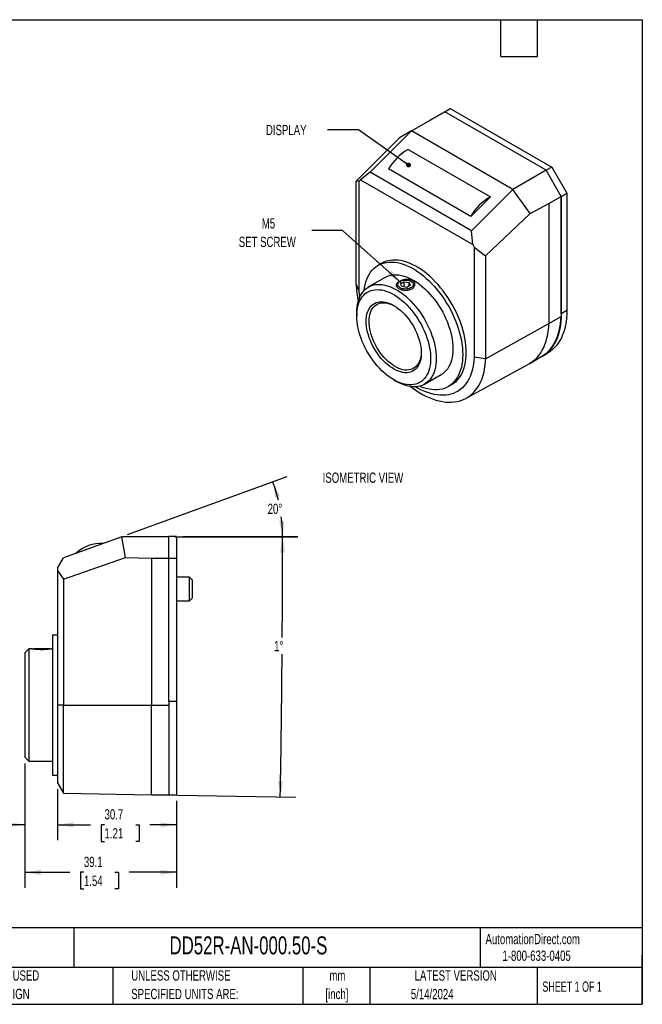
# Model space of a CAD drawing. Header units: millimetres. Extents: x 6 to 273, y 6 to 210.
# Tile 2 of 2: x 145 to 273, y 6 to 210. Entities that reach past the tile are written whole.
import ezdxf

# ---------------------------------------------------------------- set-up
doc = ezdxf.new("R2010")
doc.units = ezdxf.units.MM
doc.layers.add('DIMENSIONS', color=140, linetype='Continuous', lineweight=25)
doc.layers.add('TEXT', color=140, linetype='Continuous', lineweight=25)
doc.styles.add('SLDTEXTSTYLE0', font='TXT', dxfattribs={"width": 0.7})
doc.styles.add('SLDTEXTSTYLE1', font='TXT', dxfattribs={"width": 0.65})
doc.dimstyles.new('SLDDIMSTYLE0', dxfattribs={"dimtxt": 2.158008, "dimasz": 3.302, "dimexe": 0, "dimexo": 0.0625, "dimgap": 0.539502, "dimtad": 0, "dimtih": 1, "dimtoh": 1, "dimlfac": 1.25, "dimrnd": 1e-09, "dimzin": 12, "dimdsep": 46, "dimtxsty": 'SLDTEXTSTYLE0', "dimsah": 1, "dimcen": 0.09, "dimadec": 0, "dimazin": 3, "dimtfac": 1, "dimtmove": 0, "dimatfit": 0, "dimfxl": 0, "dimfrac": 2, "dimtolj": 1, "dimtzin": 12, "dimarcsym": 0})
doc.dimstyles.new('SLDDIMSTYLE1', dxfattribs={"dimtxt": 2.158008, "dimasz": 3.302, "dimexe": 0, "dimexo": 0.0625, "dimgap": 0.539502, "dimtad": 0, "dimtih": 1, "dimtoh": 1, "dimlfac": 1.25, "dimrnd": 1e-09, "dimzin": 12, "dimdsep": 46, "dimtxsty": 'SLDTEXTSTYLE0', "dimsah": 1, "dimcen": 0.09, "dimadec": 0, "dimazin": 3, "dimtfac": 1, "dimtofl": 0, "dimtmove": 0, "dimatfit": 3, "dimfxl": 0, "dimfrac": 2, "dimtolj": 1, "dimtzin": 12, "dimarcsym": 0})
doc.dimstyles.new('SLDDIMSTYLE5', dxfattribs={"dimtxt": 0.18, "dimasz": 3.302, "dimexe": 0, "dimexo": 0.0625, "dimgap": 0, "dimtad": 0, "dimtih": 1, "dimtoh": 1, "dimdec": 0, "dimrnd": 1e-09, "dimzin": 0, "dimdsep": 46, "dimtxsty": 'Standard', "dimsah": 1, "dimcen": 0.09, "dimadec": 0, "dimazin": 0, "dimtfac": 3.302, "dimtdec": 0, "dimtofl": 0, "dimtmove": 0, "dimatfit": 3, "dimfxl": 0, "dimfrac": 2, "dimtolj": 1, "dimtzin": 0, "dimarcsym": 0})
doc.dimstyles.new('SLDDIMSTYLE6', dxfattribs={"dimtxt": 0.18, "dimasz": 1.016, "dimexe": 0, "dimexo": 0.0625, "dimgap": 0, "dimtad": 0, "dimtih": 1, "dimtoh": 1, "dimdec": 0, "dimrnd": 1e-09, "dimzin": 0, "dimdsep": 46, "dimtxsty": 'Standard', "dimblk1": 'DOT', "dimblk2": 'DOT', "dimsah": 1, "dimcen": 0.09, "dimadec": 0, "dimazin": 0, "dimtfac": 1.016, "dimtdec": 0, "dimtofl": 0, "dimtmove": 0, "dimatfit": 3, "dimldrblk": 'DOT', "dimfxl": 0, "dimfrac": 2, "dimtolj": 1, "dimtzin": 0, "dimarcsym": 0})
doc.dimstyles.new('SLDDIMSTYLE7', dxfattribs={"dimtxt": 2.158008, "dimasz": 3.302, "dimexe": 0, "dimexo": 0.0625, "dimgap": 0.539502, "dimtad": 0, "dimtih": 1, "dimtoh": 1, "dimdec": 4, "dimlfac": 1.25, "dimzin": 12, "dimdsep": 46, "dimtxsty": 'SLDTEXTSTYLE0', "dimsah": 1, "dimcen": 0.09, "dimadec": 0, "dimazin": 3, "dimtfac": 1, "dimtdec": 0, "dimtofl": 0, "dimtmove": 0, "dimatfit": 3, "dimfxl": 0, "dimfrac": 2, "dimtolj": 1, "dimtzin": 12, "dimarcsym": 0})

# ---------------------------------------------------------------- blocks, each defined once
blk = doc.blocks.new('_Dot')
at = {"color": 0, "linetype": 'ByBlock', "lineweight": -2}
blk.add_line((-0.5, 0), (-1, 0), dxfattribs=at)
at = {"color": 0, "linetype": 'ByBlock', "const_width": 0.5}
blk.add_lwpolyline([(-0.25, 0, 1), (0.25, 0, 1)], format="xyb", close=True, dxfattribs=at)
blk = doc.blocks.new('_D_11')
at = {"layer": 'DIMENSIONS'}
for p, q in [((145.67, 56.06), (145.67, 40.23)), ((152.38, 50.77), (152.38, 40.23)), ((128.09, 43.41), (127.36, 43.41)), ((127.36, 43.41), (127.36, 39.98)), ((134.5, 43.41), (135.23, 43.41)), ((135.23, 43.41), (135.23, 39.98)), ((145.67, 43.41), (137.43, 43.41)), ((152.38, 43.41), (158.73, 43.41)), ((127.36, 39.98), (128.09, 39.98)), ((135.23, 39.98), (134.5, 39.98))]:
    blk.add_line(p, q, dxfattribs=at)
for points in [[(145.67, 43.41), (142.37, 43.91), (142.37, 42.9)], [(152.38, 43.41), (155.68, 42.9), (155.68, 43.91)]]:
    blk.add_solid(points, dxfattribs=at)
at = {"layer": 'DIMENSIONS', "char_height": 2.117, "attachment_point": 1, "style": 'SLDTEXTSTYLE0'}
for s, insert in [('8.4', (128.99, 46.62)), ('0.33', (128.09, 42.7))]:
    blk.add_mtext(s, dxfattribs=dict(at, insert=insert))
blk = doc.blocks.new('_D_12')
at = {"layer": 'DIMENSIONS'}
for p, q in [((152.38, 50.77), (152.38, 40.23)), ((176.96, 48.32), (176.96, 40.23)), ((152.38, 43.41), (159.18, 43.41)), ((162.1, 43.41), (161.38, 43.41)), ((161.38, 43.41), (161.38, 39.98)), ((168.52, 43.41), (169.24, 43.41)), ((169.24, 43.41), (169.24, 39.98)), ((176.96, 43.41), (171.44, 43.41)), ((161.38, 39.98), (162.1, 39.98)), ((169.24, 39.98), (168.52, 39.98))]:
    blk.add_line(p, q, dxfattribs=at)
for points in [[(152.38, 43.41), (155.68, 42.9), (155.68, 43.91)], [(176.96, 43.41), (173.66, 43.91), (173.66, 42.9)]]:
    blk.add_solid(points, dxfattribs=at)
at = {"layer": 'DIMENSIONS', "char_height": 2.117, "attachment_point": 1, "style": 'SLDTEXTSTYLE0'}
for s, insert in [('30.7', (162.1, 46.62)), ('1.21', (162.1, 42.7))]:
    blk.add_mtext(s, dxfattribs=dict(at, insert=insert))
blk = doc.blocks.new('_D_13')
at = {"layer": 'DIMENSIONS'}
for p, q in [((145.67, 56.06), (145.67, 30.41)), ((176.96, 48.32), (176.96, 30.41)), ((145.67, 33.59), (154.92, 33.59)), ((157.84, 33.59), (157.12, 33.59)), ((157.12, 33.59), (157.12, 30.16)), ((164.25, 33.59), (164.98, 33.59)), ((164.98, 33.59), (164.98, 30.16)), ((176.96, 33.59), (167.18, 33.59)), ((157.12, 30.16), (157.84, 30.16)), ((164.98, 30.16), (164.25, 30.16))]:
    blk.add_line(p, q, dxfattribs=at)
for points in [[(145.67, 33.59), (148.97, 33.08), (148.97, 34.1)], [(176.96, 33.59), (173.66, 34.1), (173.66, 33.08)]]:
    blk.add_solid(points, dxfattribs=at)
at = {"layer": 'DIMENSIONS', "char_height": 2.117, "attachment_point": 1, "style": 'SLDTEXTSTYLE0'}
for s, insert in [('39.1', (157.84, 36.8)), ('1.54', (157.84, 32.89))]:
    blk.add_mtext(s, dxfattribs=dict(at, insert=insert))
blk = doc.blocks.new('_D_14')
at = {"layer": 'DIMENSIONS'}
for p, q in [((176.61, 102.85), (202, 102.85)), ((173.03, 49.59), (201.53, 49.09))]:
    blk.add_line(p, q, dxfattribs=at)
for start, end in [(359.61263, 0), (359, 359.54876)]:
    blk.add_arc((-2878.26, 102.85), 3077.09, start, end, dxfattribs=at)
for points in [[(198.83, 102.85), (198.32, 99.55), (199.33, 99.54)], [(198.36, 49.14), (198.92, 52.44), (197.91, 52.45)]]:
    blk.add_solid(points, dxfattribs=at)
at = {"layer": 'DIMENSIONS', "insert": (197.08, 81.34), "char_height": 2.117, "attachment_point": 1, "style": 'SLDTEXTSTYLE0'}
blk.add_mtext('1°', dxfattribs=at)
blk = doc.blocks.new('_D_15')
at = {"layer": 'DIMENSIONS'}
for p, q in [((166.85, 103.28), (199.81, 115.28)), ((178.23, 102.87), (202, 102.87))]:
    blk.add_line(p, q, dxfattribs=at)
for start, end in [(13.095, 20), (0, 7.0642)]:
    blk.add_arc((165.71, 102.87), 33.11, start, end, dxfattribs=at)
for points in [[(196.82, 114.19), (197.31, 110.89), (198.28, 111.19)], [(198.82, 102.87), (199.16, 106.19), (198.15, 106.14)]]:
    blk.add_solid(points, dxfattribs=at)
at = {"layer": 'DIMENSIONS', "insert": (195.75, 109.67), "char_height": 2.117, "attachment_point": 1, "style": 'SLDTEXTSTYLE0'}
blk.add_mtext('20°', dxfattribs=at)

msp = doc.modelspace()

# ---------------------------------------------------------------- linework, layer by layer
for p, q in [((232.28027, 190.562241), (233.429742, 191.225817)), ((233.429742, 191.225817), (254.350147, 179.148724)), ((225.433078, 186.592849), (232.28027, 190.545648)), ((232.28027, 190.562241), (229.147956, 188.753407)), ((253.200674, 178.485148), (232.28027, 190.562241)), ((253.200674, 178.468556), (232.28027, 190.545648)), ((229.147956, 188.753407), (229.147956, 188.737402)), ((222.91926, 185.14108), (214.012343, 176.200905)), ((216.906071, 178.086417), (225.433078, 186.592849)), ((225.433078, 186.592849), (222.91926, 185.14108)), ((246.353482, 174.515756), (225.433078, 186.592849)), ((224.746646, 182.785348), (241.701369, 172.997594)), ((254.350147, 179.148724), (253.200674, 178.485148)), ((254.350147, 179.148724), (257.48246, 173.723399)), ((216.906071, 178.086417), (214.935666, 176.50424)), ((237.826476, 166.009324), (216.906071, 178.086417)), ((237.650803, 168.956801), (220.696079, 178.744555)), ((253.200674, 178.468556), (246.353482, 174.515756)), ((256.332988, 173.059822), (253.200674, 178.485148)), ((256.318619, 173.068117), (253.200674, 178.468556)), ((214.012343, 176.200905), (214.643447, 176.313834)), ((214.012343, 154.968319), (214.012343, 176.200905)), ((214.643447, 176.313834), (214.935666, 176.50424)), ((214.643447, 153.608626), (214.643447, 176.313834)), ((214.935666, 176.50424), (238.072672, 163.147531)), ((241.701369, 172.997594), (237.650803, 168.956801)), ((246.353482, 174.515756), (237.826476, 166.009324)), ((249.943586, 169.540268), (246.353482, 174.515756)), ((253.789779, 171.608249), (256.318619, 173.068117)), ((256.318619, 173.068117), (256.318619, 148.296098)), ((256.332988, 173.059822), (257.48246, 173.723399)), ((256.332988, 148.868527), (256.332988, 173.059822)), ((257.48246, 173.723399), (257.48246, 149.532103)), ((249.943586, 169.540268), (253.789779, 171.608249)), ((253.789779, 171.608249), (253.789779, 146.836229)), ((240.720204, 160.782785), (249.943586, 169.540268)), ((238.072672, 163.147531), (237.826476, 166.009324)), ((238.072672, 163.147531), (238.364891, 162.619737)), ((238.364891, 162.619737), (240.720204, 160.782785)), ((238.364891, 162.619737), (238.364891, 139.914528)), ((240.720204, 160.782785), (240.720204, 139.550199)), ((219.280996, 159.273835), (218.562575, 158.8591)), ((214.643447, 153.608626), (214.012343, 154.968319)), ((219.995019, 156.377766), (216.546601, 154.387036)), ((223.068294, 155.548048), (222.929537, 155.46792)), ((223.185343, 155.049685), (223.931947, 155.480691)), ((223.458619, 154.460921), (223.185343, 155.049685)), ((224.4785, 154.303162), (223.458619, 154.460921)), ((223.931947, 155.480691), (224.951828, 155.322932)), ((223.931947, 154.387704), (223.931947, 155.480691)), ((225.225104, 154.734167), (224.4785, 154.303162)), ((225.225104, 154.734167), (224.951828, 155.322932)), ((224.951828, 154.576408), (224.951828, 155.322932)), ((225.48091, 155.46792), (225.342153, 155.548048)), ((214.643447, 153.608626), (214.654113, 153.602468)), ((214.147336, 149.084095), (214.147336, 148.420518)), ((257.48246, 149.532103), (256.332988, 148.868527)), ((240.720204, 139.550199), (253.789779, 146.836229)), ((253.789779, 146.836229), (256.318619, 148.296098)), ((252.351051, 140.067504), (253.500524, 140.731081)), ((236.690876, 131.418336), (249.692797, 138.558079)), ((238.354224, 139.920685), (238.364891, 139.914528)), ((240.720204, 139.550199), (238.364891, 139.914528)), ((249.692797, 138.558079), (249.812052, 138.625234)), ((249.812052, 138.625234), (252.340892, 140.085102)), ((228.128059, 134.325188), (231.576478, 136.315917)), ((221.761356, 135.231221), (222.335999, 134.899378)), ((233.008921, 133.834583), (233.727342, 134.249319)), ((165.654422, 102.847131), (153.595414, 98.458011)), ((166.415471, 98.531006), (165.654422, 102.847131)), ((175.337814, 102.847131), (165.654422, 102.847131)), ((176.963414, 102.867451), (175.337814, 102.867451)), ((175.337814, 98.437691), (175.337814, 102.867451)), ((176.963414, 102.867451), (176.963414, 98.437691)), ((152.376214, 96.346295), (153.595414, 98.458011)), ((153.595414, 94.103023), (166.415471, 98.531006)), ((166.415471, 98.531006), (171.761494, 98.437691)), ((171.761494, 98.437691), (175.337814, 98.437691)), ((171.761494, 98.437691), (171.761494, 68.099931)), ((175.337814, 98.437691), (176.963414, 98.437691)), ((175.337814, 68.811131), (175.337814, 98.437691)), ((176.963414, 98.437691), (176.963414, 68.811131)), ((152.376214, 96.346295), (152.376214, 95.906512)), ((152.376214, 95.906512), (153.595414, 94.103023)), ((152.376214, 95.906512), (152.376214, 68.099931)), ((153.595414, 94.103023), (153.595414, 68.099931)), ((179.605014, 94.515931), (176.963414, 94.515931)), ((180.214614, 93.906331), (179.605014, 94.515931)), ((179.605014, 89.639131), (179.605014, 94.515931)), ((180.214614, 90.248731), (180.214614, 93.906331)), ((176.963414, 89.639131), (179.605014, 89.639131)), ((179.605014, 89.639131), (180.214614, 90.248731)), ((152.376214, 82.547451), (151.360214, 82.547451)), ((151.360214, 82.547451), (151.360214, 68.099931)), ((146.483414, 79.682331), (145.670614, 78.869531)), ((147.131035, 79.682331), (146.483414, 79.682331)), ((146.483414, 79.682331), (146.483414, 56.517531)), ((147.517414, 79.682331), (147.47135, 79.636267)), ((150.732614, 79.682331), (147.517414, 79.682331)), ((150.778965, 79.63598), (150.732614, 79.682331)), ((151.360214, 79.682331), (151.124115, 79.682331)), ((145.670614, 78.869531), (145.670614, 57.330331)), ((151.360214, 68.099931), (151.360214, 53.652411)), ((153.595414, 68.099931), (152.376214, 68.099931)), ((152.376214, 68.099931), (152.376214, 52.037538)), ((153.595414, 68.099931), (171.761494, 68.099931)), ((153.595414, 49.925821), (153.595414, 68.099931)), ((171.761494, 68.099931), (175.337814, 68.099931)), ((171.761494, 49.608731), (171.761494, 68.099931)), ((176.963414, 68.811131), (175.337814, 68.811131)), ((175.337814, 68.811131), (175.337814, 49.588411)), ((176.963414, 68.811131), (176.963414, 49.588411)), ((145.670614, 57.330331), (146.483414, 56.517531)), ((146.483414, 56.517531), (151.360214, 56.517531)), ((151.360214, 53.652411), (152.376214, 53.652411)), ((152.376214, 52.037538), (153.595414, 49.925821)), ((153.595414, 49.925821), (171.761494, 49.608731)), ((171.761494, 49.608731), (175.337814, 49.608731)), ((175.337814, 49.588411), (176.963414, 49.588411))]:
    msp.add_line(p, q)
at = {"flags": 128}
for points in [[(215.650431, 153.677), (215.730909, 154.23815), (215.855621, 154.85033), (216.015214, 155.432642), (216.209126, 155.983039), (216.436676, 156.499589), (216.697066, 156.980477), (216.989379, 157.424014), (217.31259, 157.828642), (217.665564, 158.19294), (218.047059, 158.515627), (218.455738, 158.795572), (218.890163, 159.03179), (219.348809, 159.223452), (219.830065, 159.369884), (220.332241, 159.470572), (220.853573, 159.525162), (221.392228, 159.533463), (221.946317, 159.495446), (222.513891, 159.411244), (223.092958, 159.281153), (223.681483, 159.105629), (224.2774, 158.88529), (224.878615, 158.620908), (225.483016, 158.313414), (226.088481, 157.963887), (226.692882, 157.573554), (227.294097, 157.143788), (227.890013, 156.676096), (228.478539, 156.172123), (229.057606, 155.633638), (229.62518, 155.062533), (230.179268, 154.460813), (230.717924, 153.830593), (231.239256, 153.174086), (231.741431, 152.493598), (232.222688, 151.79152), (232.681334, 151.070317), (233.115759, 150.332522), (233.524437, 149.580727), (233.905933, 148.817574), (234.258907, 148.045742), (234.582118, 147.267942), (234.874431, 146.486907), (235.134821, 145.70538), (235.362371, 144.926106), (235.556283, 144.151823), (235.715876, 143.38525), (235.840588, 142.629079), (235.929983, 141.885967), (235.983746, 141.158524), (236.001688, 140.449305)], [(236.720108, 140.864041), (236.702166, 141.573259), (236.648404, 142.300702), (236.559009, 143.043814), (236.434296, 143.799985), (236.274703, 144.566558), (236.080791, 145.340842), (235.853241, 146.120115), (235.592852, 146.901642), (235.300538, 147.682677), (234.977327, 148.460477), (234.624354, 149.232309), (234.242858, 149.995463), (233.83418, 150.747257), (233.399754, 151.485052), (232.941108, 152.206255), (232.459852, 152.908334), (231.957676, 153.588822), (231.436345, 154.245329), (230.897689, 154.875549), (230.343601, 155.477268), (229.776026, 156.048373), (229.196959, 156.586858), (228.608434, 157.090831), (228.012517, 157.558523), (227.411302, 157.98829), (226.806901, 158.378622), (226.201437, 158.72815), (225.597035, 159.035644), (224.995821, 159.300025), (224.399904, 159.520364), (223.811378, 159.695888), (223.232311, 159.825979), (222.664737, 159.910182), (222.110649, 159.948199), (221.571993, 159.939898), (221.050662, 159.885307), (220.548486, 159.784619), (220.06723, 159.638187), (219.608583, 159.446525), (219.280996, 159.273835)], [(219.995019, 156.377766), (220.092127, 156.431976), (220.49806, 156.621601), (220.92761, 156.765337), (221.378857, 156.862541), (221.849787, 156.91278), (222.338295, 156.915828), (222.842201, 156.871673), (223.359253, 156.780512), (223.887143, 156.642751), (224.423512, 156.459006), (224.965965, 156.230097), (225.51208, 155.957048), (226.059417, 155.641077), (226.605531, 155.283596), (227.147985, 154.886201), (227.684354, 154.450667), (228.212244, 153.97894), (228.729296, 153.473126), (229.233201, 152.935484), (229.72171, 152.368415), (230.192639, 151.774453), (230.643887, 151.15625), (231.073436, 150.516567), (231.47937, 149.858261), (231.859874, 149.184271), (232.21325, 148.49761), (232.537919, 147.801342), (232.832432, 147.098578), (233.095472, 146.392457), (233.325865, 145.686132), (233.522582, 144.982758), (233.684745, 144.285477), (233.811628, 143.597402), (233.902667, 142.921606), (233.957453, 142.261109), (233.975742, 141.618859), (233.957453, 140.997726), (233.902667, 140.400483), (233.811628, 139.829798), (233.684745, 139.28822), (233.522582, 138.778167), (233.325865, 138.301917), (233.095472, 137.861599), (232.832432, 137.459177), (232.537919, 137.09645), (232.21325, 136.775038), (231.859874, 136.496375), (231.576478, 136.315917)], [(214.147336, 149.084095), (214.165626, 149.705228), (214.220412, 150.302471), (214.31145, 150.873156), (214.438334, 151.414734), (214.600496, 151.924787), (214.797213, 152.401036), (215.027607, 152.841355), (215.290647, 153.243776), (215.585159, 153.606503), (215.909828, 153.927916), (216.263204, 154.206579), (216.643709, 154.441247), (217.049642, 154.630872), (217.479192, 154.774608), (217.930439, 154.871812), (218.401369, 154.92205), (218.889877, 154.925099), (219.393783, 154.880944), (219.910835, 154.789782), (220.438725, 154.652021), (220.975094, 154.468276), (221.517547, 154.239368), (222.063662, 153.966318), (222.610999, 153.650348), (223.157113, 153.292866), (223.699566, 152.895472), (224.235936, 152.459938), (224.763825, 151.98821), (225.280877, 151.482396), (225.784783, 150.944754), (226.273292, 150.377686), (226.744221, 149.783724), (227.195468, 149.16552), (227.625018, 148.525837), (228.030952, 147.867531), (228.411456, 147.193542), (228.764832, 146.50688), (229.089501, 145.810613), (229.384013, 145.107849), (229.647054, 144.401728), (229.877447, 143.695403), (230.074164, 142.992029), (230.236326, 142.294747), (230.36321, 141.606672), (230.454248, 140.930877), (230.509034, 140.270379), (230.527324, 139.628129), (230.509034, 139.006996), (230.454248, 138.409753), (230.36321, 137.839068), (230.236326, 137.29749), (230.074164, 136.787437), (229.877447, 136.311188), (229.647054, 135.870869), (229.384013, 135.468448), (229.089501, 135.105721), (228.764832, 134.784308), (228.411456, 134.505646), (228.030952, 134.270978), (227.625018, 134.081352), (227.195468, 133.937617), (226.744221, 133.840412), (226.273292, 133.790174), (225.784783, 133.787125), (225.280877, 133.831281), (224.763825, 133.922442), (224.235936, 134.060203), (223.699566, 134.243948), (223.157113, 134.472856), (222.610999, 134.745906), (222.335999, 134.899378)], [(223.068478, 155.548155), (223.28972, 155.654783), (223.540387, 155.736893), (223.812422, 155.791844), (224.097082, 155.817872), (224.385217, 155.814139), (224.667568, 155.780765), (224.935058, 155.718823), (225.179091, 155.630304), (225.391823, 155.518053), (225.566417, 155.385677), (225.697261, 155.237433), (225.780149, 155.078083), (225.812419, 154.91275), (225.793031, 154.746748), (225.72261, 154.585412), (225.603419, 154.433927), (225.439289, 154.297163), (225.235495, 154.179515), (224.998587, 154.084765), (224.73618, 154.015957), (224.456707, 153.975304), (224.169152, 153.964112), (223.882756, 153.982741), (223.606724, 154.030591), (223.349929, 154.106126), (223.120623, 154.206917), (222.926177, 154.329724), (222.772841, 154.470601), (222.665543, 154.62502), (222.607732, 154.788018), (222.601265, 154.954355), (222.64635, 155.118686), (222.74154, 155.275728), (222.883773, 155.420435), (223.068478, 155.548155)], [(214.147336, 148.420518), (214.165482, 149.016739), (214.21983, 149.589168), (214.310124, 150.135079), (214.435932, 150.651869), (214.596655, 151.137075), (214.791526, 151.588387), (215.019618, 152.003652), (215.279844, 152.380891), (215.570962, 152.718308), (215.891587, 153.014295), (216.24019, 153.26744), (216.615109, 153.476537), (217.014558, 153.64059), (217.436635, 153.758817), (217.879326, 153.830655), (218.340522, 153.855761), (218.818027, 153.834017), (219.309564, 153.765524), (219.81279, 153.65061), (220.325308, 153.489823), (220.844676, 153.283928), (221.368418, 153.033906), (221.894038, 152.740951), (222.419032, 152.406456), (222.940897, 152.032017), (223.457148, 151.619417), (223.965323, 151.170623), (224.463001, 150.687774), (224.947811, 150.173171), (225.417441, 149.629266), (225.869654, 149.05865), (226.302296, 148.464044), (226.713304, 147.84828), (227.100719, 147.214293), (227.462696, 146.565105), (227.797509, 145.903809), (228.103563, 145.233556), (228.379399, 144.557541), (228.623703, 143.878984), (228.835311, 143.20112), (229.013215, 142.52718), (229.156565, 141.860373), (229.26468, 141.203879), (229.337045, 140.560826), (229.373313, 139.934278), (229.373313, 139.32722), (229.337045, 138.742547), (229.26468, 138.183044), (229.156565, 137.651377), (229.013215, 137.150079), (228.835311, 136.681541), (228.623703, 136.247995), (228.379399, 135.851506), (228.103563, 135.493965), (227.797509, 135.177074), (227.462696, 134.902345), (227.100719, 134.671086), (226.713304, 134.4844), (226.302296, 134.343176), (225.869654, 134.248086), (225.417441, 134.199585), (224.947811, 134.197904), (224.463001, 134.243049), (223.965323, 134.334807), (223.457148, 134.47274), (222.940897, 134.656191), (222.419032, 134.884284), (221.894038, 135.155935), (221.368418, 135.469847), (220.844676, 135.824525), (220.325308, 136.218279), (219.81279, 136.649233), (219.309564, 137.115332), (218.818027, 137.614356), (218.340522, 138.143926), (217.879326, 138.701518), (217.436635, 139.284477), (217.014558, 139.890023), (216.615109, 140.51527), (216.24019, 141.15724), (215.891587, 141.812873), (215.570962, 142.479045), (215.279844, 143.15258), (215.019618, 143.83027), (214.791526, 144.508884), (214.596655, 145.185189), (214.435932, 145.855963), (214.310124, 146.518007), (214.21983, 147.168169), (214.165482, 147.803348), (214.147336, 148.420518)], [(214.749921, 152.296801), (214.700345, 152.816543), (214.654113, 153.602468)], [(216.087072, 147.300733), (216.105013, 147.811083), (216.158723, 148.297492), (216.247863, 148.756884), (216.371869, 149.186356), (216.529956, 149.583191), (216.721126, 149.944882), (216.94417, 150.269141), (217.197677, 150.553918), (217.480046, 150.797413), (217.78949, 150.998086), (218.124053, 151.15467), (218.48162, 151.266172), (218.85993, 151.33189), (219.256593, 151.351406), (219.669098, 151.324599), (220.09484, 151.251636), (220.531126, 151.132981), (220.975197, 150.969382), (221.424247, 150.761874), (221.875435, 150.511769), (222.325911, 150.220649), (222.772825, 149.890353), (223.213351, 149.522971), (223.644706, 149.120824), (224.064161, 148.686456), (224.469066, 148.222612), (224.856859, 147.732225), (225.225088, 147.218395), (225.571427, 146.684372), (225.893686, 146.133531), (226.189826, 145.569355), (226.457976, 144.99541), (226.69644, 144.415327), (226.903711, 143.832771), (227.078478, 143.251426), (227.219636, 142.674967), (227.326293, 142.10704), (227.397774, 141.551235), (227.433628, 141.011065), (227.433628, 140.489946), (227.397774, 139.991172), (227.326293, 139.517897), (227.219636, 139.073114), (227.078478, 138.659633), (226.903711, 138.28007), (226.69644, 137.936824), (226.457976, 137.632065), (226.189826, 137.367719), (225.893686, 137.145459), (225.571427, 136.96669), (225.225088, 136.832541), (224.856859, 136.743861), (224.469066, 136.70121), (224.064161, 136.704859), (223.644706, 136.754783), (223.213351, 136.850668), (222.772825, 136.991907), (222.325911, 137.177607), (221.875435, 137.406594), (221.424247, 137.677421), (220.975197, 137.988375), (220.531126, 138.33749), (220.09484, 138.722559), (219.669098, 139.141147), (219.256593, 139.590609), (218.85993, 140.068102), (218.48162, 140.570607), (218.124053, 141.094948), (217.78949, 141.63781), (217.480046, 142.195759), (217.197677, 142.76527), (216.94417, 143.34274), (216.721126, 143.92452), (216.529956, 144.506931), (216.371869, 145.086291), (216.247863, 145.658936), (216.158723, 146.221247), (216.105013, 146.769669), (216.087072, 147.300733)], [(216.661808, 147.300733), (216.679737, 147.797537), (216.733403, 148.270335), (216.822451, 148.715981), (216.946286, 149.131508), (217.104086, 149.514152), (217.2948, 149.861366), (217.517159, 150.170839), (217.769682, 150.440512), (218.05069, 150.668591), (218.358313, 150.853557), (218.690503, 150.99418), (219.04505, 151.089523), (219.419593, 151.138953), (219.811642, 151.14214), (220.218586, 151.099063), (220.637718, 151.010009), (221.066248, 150.875571), (221.501324, 150.696642), (221.909043, 150.491481)], [(256.332988, 148.868527), (256.314965, 148.070913), (256.260946, 147.296223), (256.171072, 146.546511), (256.045583, 145.823765), (255.884811, 145.129901), (255.689183, 144.46676), (255.459217, 143.836099), (255.195524, 143.239592), (254.898802, 142.67882), (254.569838, 142.15527), (254.209504, 141.670331), (253.818757, 141.225289), (253.398633, 140.821323), (252.950244, 140.459506), (252.474782, 140.140796), (251.973505, 139.866038), (251.899042, 139.830028)], [(257.48246, 149.532103), (257.464438, 148.73449), (257.410418, 147.9598), (257.320545, 147.210088), (257.195056, 146.487341), (257.034284, 145.793478), (256.838656, 145.130336), (256.60869, 144.499676), (256.344997, 143.903168), (256.048274, 143.342397), (255.719311, 142.818847), (255.358977, 142.333908), (254.96823, 141.888866), (254.548106, 141.4849), (254.099717, 141.123082), (253.624255, 140.804372), (253.500524, 140.731081)], [(227.436249, 140.917041), (227.433632, 140.828503), (227.397804, 140.343299), (227.326388, 139.883694), (227.219857, 139.452749), (227.078922, 139.053331), (226.904521, 138.688098), (226.697812, 138.359481), (226.460174, 138.069667), (226.193185, 137.820584), (225.898625, 137.613889), (225.578452, 137.450959), (225.234798, 137.332878), (224.869949, 137.260431), (224.486334, 137.2341), (224.086505, 137.254062), (223.673123, 137.320182), (223.248939, 137.432022), (222.816776, 137.588836), (222.37951, 137.789581), (221.940051, 138.032922), (221.501324, 138.317238), (221.066248, 138.640638), (220.637718, 139.000969), (220.218586, 139.395834), (219.811642, 139.822605), (219.419593, 140.278442), (219.04505, 140.76031), (218.690503, 141.265005), (218.358313, 141.789166), (218.05069, 142.329306), (217.769682, 142.881829), (217.517159, 143.44306), (217.2948, 144.009263), (217.104086, 144.576671), (216.946286, 145.141506), (216.822451, 145.700011), (216.733403, 146.248469), (216.679737, 146.783229), (216.661808, 147.300733)], [(249.812052, 138.625234), (250.007352, 138.742661), (250.482754, 139.070739), (250.930398, 139.442556), (251.349074, 139.857108), (251.737652, 140.313274), (252.09508, 140.809821), (252.420393, 141.345408), (252.712712, 141.918587), (252.971246, 142.527809), (253.195298, 143.171427), (253.384261, 143.847703), (253.537624, 144.554809), (253.654974, 145.290833), (253.735994, 146.053786), (253.780463, 146.841607)], [(252.340892, 140.085102), (252.536192, 140.202529), (253.011594, 140.530607), (253.459238, 140.902424), (253.877915, 141.316976), (254.266492, 141.773142), (254.62392, 142.269689), (254.949233, 142.805276), (255.241552, 143.378455), (255.500087, 143.987677), (255.724138, 144.631296), (255.913101, 145.307572), (256.066464, 146.014677), (256.183815, 146.750701), (256.264834, 147.513655), (256.309303, 148.301476)], [(236.001688, 140.449305), (235.983746, 139.760802), (235.929983, 139.095432), (235.840588, 138.455533), (235.715876, 137.843353), (235.556283, 137.261041), (235.362371, 136.710644), (235.134821, 136.194094), (234.874431, 135.713206), (234.582118, 135.269669), (234.258907, 134.865041), (233.905933, 134.500744), (233.524437, 134.178056), (233.115759, 133.898111), (232.681334, 133.661893), (232.222688, 133.470232), (231.741431, 133.3238), (231.239256, 133.223112), (230.717924, 133.168521), (230.179268, 133.16022), (229.62518, 133.198237), (229.057606, 133.282439), (228.478539, 133.412531), (227.890013, 133.588054), (227.294097, 133.808394), (227.065025, 133.904201)], [(233.727342, 134.249319), (233.83418, 134.312847), (234.242858, 134.592791), (234.624354, 134.915479), (234.977327, 135.279777), (235.300538, 135.684405), (235.592852, 136.127942), (235.853241, 136.60883), (236.080791, 137.125379), (236.274703, 137.675777), (236.434296, 138.258088), (236.559009, 138.870269), (236.648404, 139.510168), (236.702166, 140.175537), (236.720108, 140.864041)], [(225.250756, 133.835352), (225.636126, 133.548123), (226.326313, 133.066546), (227.019308, 132.624862), (227.713239, 132.224264), (228.406234, 131.865833), (229.096421, 131.550537), (229.781936, 131.279229), (230.460927, 131.052639), (231.131562, 130.871381), (231.79203, 130.735943), (232.440547, 130.646692), (233.075361, 130.603868), (233.694759, 130.607588), (234.297068, 130.65784), (234.880662, 130.754489), (235.443965, 130.897275), (235.985455, 131.085812), (236.50367, 131.31959), (236.997212, 131.597979), (237.464747, 131.920226), (237.905013, 132.285462), (238.316821, 132.6927), (238.699059, 133.14084), (239.050695, 133.628673), (239.370779, 134.154881), (239.658447, 134.718043), (239.912923, 135.316638), (240.133518, 135.949051), (240.319638, 136.613573), (240.470779, 137.308409), (240.586534, 138.031685), (240.666591, 138.781446), (240.710732, 139.555668)], [(238.354224, 139.920685), (238.307992, 139.188139), (238.225309, 138.480773), (238.10643, 137.800772), (237.951722, 137.150236), (237.761664, 136.531174), (237.536841, 135.945497), (237.277949, 135.395014), (236.985787, 134.881426), (236.661256, 134.406318), (236.30536, 133.971157), (235.919197, 133.577287), (235.50396, 133.225924), (235.060931, 132.918154), (234.591477, 132.654927), (234.09705, 132.437055), (233.579175, 132.265212), (233.039452, 132.139928), (232.479548, 132.06159), (231.901191, 132.03044), (231.306168, 132.046574), (230.696316, 132.109942), (230.073518, 132.220349), (229.439698, 132.377454), (228.796812, 132.580771), (228.146847, 132.829673), (227.491809, 133.123391), (226.833722, 133.461018), (226.260583, 133.789485)]]:
    msp.add_lwpolyline(points, dxfattribs=at)
for centre, radius, start, end in [((230.271391, 173.196661), 11.066423, 119.94939821, 149.91218615), ((247.158193, 163.476994), 10.973548, 119.81959199, 150.04199236), ((236.020083, 155.776603), 22.013313, 182.11849907, 191.40132379), ((161.517263, 93.556655), 7.9248, 87.38013505, 132.61986495)]:
    msp.add_arc(centre, radius, start, end)
for points, knots in [([(225.495479, 154.004091), (225.313354, 153.9019), (225.099745, 153.825074), (224.64022, 153.729763), (224.38959, 153.710487), (224.013022, 153.724971), (223.885212, 153.737097), (223.636381, 153.774723), (223.51484, 153.800085), (223.27783, 153.863978), (223.164759, 153.901972), (222.954617, 153.98788), (222.855619, 154.036756), (222.680646, 154.14113), (222.604089, 154.196618), (222.472708, 154.31439), (222.418814, 154.376218), (222.297022, 154.563148), (222.266237, 154.694907), (222.293721, 154.8873), (222.315007, 154.951682), (222.380639, 155.078594), (222.424294, 155.140189), (222.532107, 155.260555), (222.597032, 155.319872), (222.744552, 155.433088), (222.826566, 155.48676), (223.006755, 155.588491), (223.106012, 155.636951), (223.314898, 155.724769), (223.424666, 155.764367), (223.655051, 155.834318), (223.776219, 155.864657), (224.020669, 155.912583), (224.145013, 155.930563), (224.398322, 155.952799), (224.524397, 155.956738), (224.77255, 155.948985), (224.896415, 155.937041), (225.131822, 155.896494), (225.243856, 155.868089), (225.455996, 155.793582), (225.553716, 155.748132), (225.728158, 155.643196), (225.806514, 155.582478), (225.937511, 155.451018), (225.990475, 155.380568), (226.072374, 155.231155), (226.101008, 155.151806), (226.13207, 154.993305), (226.135147, 154.913202), (226.116978, 154.752167), (226.095538, 154.671991), (226.030887, 154.518444), (225.987599, 154.444235), (225.824606, 154.230351), (225.677603, 154.106282), (225.495479, 154.004091)], [0, 0, 0, 0, 0.0625, 0.0625, 0.125, 0.125, 0.15625, 0.15625, 0.1875, 0.1875, 0.21875, 0.21875, 0.25, 0.25, 0.28125, 0.28125, 0.3125, 0.3125, 0.375, 0.375, 0.40625, 0.40625, 0.4375, 0.4375, 0.46875, 0.46875, 0.5, 0.5, 0.53125, 0.53125, 0.5625, 0.5625, 0.59375, 0.59375, 0.625, 0.625, 0.65625, 0.65625, 0.6875, 0.6875, 0.71875, 0.71875, 0.75, 0.75, 0.78125, 0.78125, 0.8125, 0.8125, 0.84375, 0.84375, 0.875, 0.875, 0.90625, 0.90625, 0.9375, 0.9375, 1, 1, 1, 1]), ([(149.098752, 79.533476), (148.943308, 79.53535), (148.678717, 79.538541), (148.31925, 79.556789), (147.939024, 79.583959), (147.542848, 79.625225), (147.234624, 79.666043), (147.120201, 79.683043), (147.129556, 79.681664), (147.131035, 79.681446)], [0, 0, 0, 0, 0.15553962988, 0.26475321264, 0.37677742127, 0.58135190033, 0.77366547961, 0.96422323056, 1, 1, 1, 1]), ([(151.124115, 79.6822), (151.119693, 79.681544), (151.110445, 79.680173), (151.025987, 79.667949), (150.885159, 79.64871), (150.684462, 79.623729), (150.431879, 79.596503), (150.134677, 79.570457), (149.807791, 79.549649), (149.457968, 79.535617), (149.219632, 79.534196), (149.098752, 79.533476)], [0, 0, 0, 0, 0.0949343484, 0.1985582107, 0.3058123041, 0.4172104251, 0.5324354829, 0.6474735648, 0.7661127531, 0.881375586, 1, 1, 1, 1])]:
    msp.add_open_spline(points, degree=3, knots=knots)
at = {"layer": 'TEXT'}
for p, q in [((6.35, 209.55), (273.05, 209.55)), ((243.84, 201.93), (243.84, 209.55)), ((251.46, 201.93), (251.46, 209.55)), ((273.05, 209.55), (273.05, 6.35)), ((243.84, 201.93), (251.46, 201.93)), ((273.05, 22.126108), (6.35, 22.126108)), ((155.758895, 22.126108), (155.758895, 13.97)), ((239.575377, 22.126108), (239.575377, 13.97)), ((273.05, 6.35), (273.05, 16.51)), ((273.05, 13.97), (6.35, 13.97)), ((163.780177, 13.97), (163.780177, 6.35)), ((203.024305, 13.97), (203.024305, 6.35)), ((216.812098, 13.97), (216.812098, 6.35)), ((251.348749, 13.97), (251.348749, 6.35)), ((6.35, 6.35), (273.05, 6.35))]:
    msp.add_line(p, q, dxfattribs=at)

# ---------------------------------------------------------------- texts
at = {"color": 179, "linetype": 'Continuous', "lineweight": 18, "char_height": 2.11666667, "attachment_point": 1, "style": 'SLDTEXTSTYLE0'}
for s, insert in [('AutomationDirect.com', (240.694959, 20.876531)), ('1-800-633-0405', (244.19158, 17.437024))]:
    msp.add_mtext(s, dxfattribs=dict(at, insert=insert))
at = {"layer": 'DIMENSIONS', "style": 'SLDTEXTSTYLE0'}
for s, insert, char_height, attachment_point in [('DISPLAY', (195.398704, 187.840141), 2.1166667, 1), ('M5', (195.910675, 168.57187), 2.1166667, 2), ('SET SCREW', (195.675245, 164.749648), 2.1166667, 2), ('ISOMETRIC VIEW', (207.104441, 116.089599), 2.11666667, 1)]:
    msp.add_mtext(s, dxfattribs=dict(at, insert=insert, char_height=char_height, attachment_point=attachment_point))
at = {"layer": 'TEXT'}
for s, insert, char_height, attachment_point, style in [('DD52R-AN-000.50-S', (175.501799, 20.364383), 3.70416667, 1, 'SLDTEXTSTYLE0'), ('METRIC UNITS USED', (128.478371, 13.363994), 2.11666667, 1, 'SLDTEXTSTYLE0'), ('UNLESS OTHERWISE', (167.607913, 13.363994), 2.11666667, 1, 'SLDTEXTSTYLE0'), ('mm', (210.130371, 13.361291), 2.1166667, 2, 'SLDTEXTSTYLE0'), ('LATEST VERSION', (234.552131, 13.363994), 2.11666667, 2, 'SLDTEXTSTYLE0'), ('SHEET 1 OF 1', (252.441286, 11.05149), 2.11666667, 1, 'SLDTEXTSTYLE1'), ('FOR PART DESIGN', (128.478371, 9.541772), 2.11666667, 1, 'SLDTEXTSTYLE0'), ('SPECIFIED UNITS ARE:', (167.607913, 9.541772), 2.11666667, 1, 'SLDTEXTSTYLE0'), ('[inch]', (210.046586, 9.539069), 2.1166667, 2, 'SLDTEXTSTYLE0'), ('5/14/2024', (229.701493, 9.527538), 2.1166667, 2, 'SLDTEXTSTYLE0')]:
    msp.add_mtext(s, dxfattribs=dict(at, insert=insert, char_height=char_height, attachment_point=attachment_point, style=style))

# ---------------------------------------------------------------- dimensions: what is measured, and where the dimension line sits
at = {"layer": 'DIMENSIONS'}
for base, line1, line2, picture, middle in [((198.757995, 104.907314), ((165.654422, 102.847131), (153.595414, 98.458011)), ((176.963414, 102.867451), (175.337814, 102.867451)), '_D_15', (198.311272, 108.654319)), ((198.579661, 63.878613), ((175.337814, 102.847131), (165.654422, 102.847131)), ((153.595414, 49.925821), (171.761494, 49.608731)), '_D_14', (198.744023, 80.32852))]:
    dim = msp.add_angular_dim_2l(base=base, line1=line1, line2=line2, dimstyle='SLDDIMSTYLE7', dxfattribs=at)
    dim.commit()
    dim.dimension.update_dxf_attribs({"geometry": picture, "text_midpoint": middle, "dimtype": 162})
for base, p1, p2, dimstyle, picture, middle in [((145.670614, 43.406005), (152.376214, 52.037538), (145.670614, 57.330331), 'SLDDIMSTYLE0', '_D_11', (131.295018, 43.406005)), ((176.963414, 33.588411), (145.670614, 57.330331), (176.963414, 49.588411), 'SLDDIMSTYLE1', '_D_13', (161.046232, 33.588411)), ((176.963414, 43.406005), (152.376214, 52.037538), (176.963414, 49.588411), 'SLDDIMSTYLE1', '_D_12', (165.310249, 43.406005))]:
    dim = msp.add_linear_dim(base=base, p1=p1, p2=p2, dimstyle=dimstyle, dxfattribs=at)
    dim.commit()
    dim.dimension.update_dxf_attribs({"geometry": picture, "text_midpoint": middle, "dimtype": 160})

# ---------------------------------------------------------------- leaders
for points, dimstyle in [([(224.820759, 179.556031), (214.482071, 186.805948), (208.132071, 186.805948)], 'SLDDIMSTYLE6'), ([(223.378136, 155.160983), (211.22381, 166.07109), (204.87381, 166.07109)], 'SLDDIMSTYLE5')]:
    msp.add_leader(points, dimstyle=dimstyle, dxfattribs=at)

doc.saveas('drawing.dxf')
